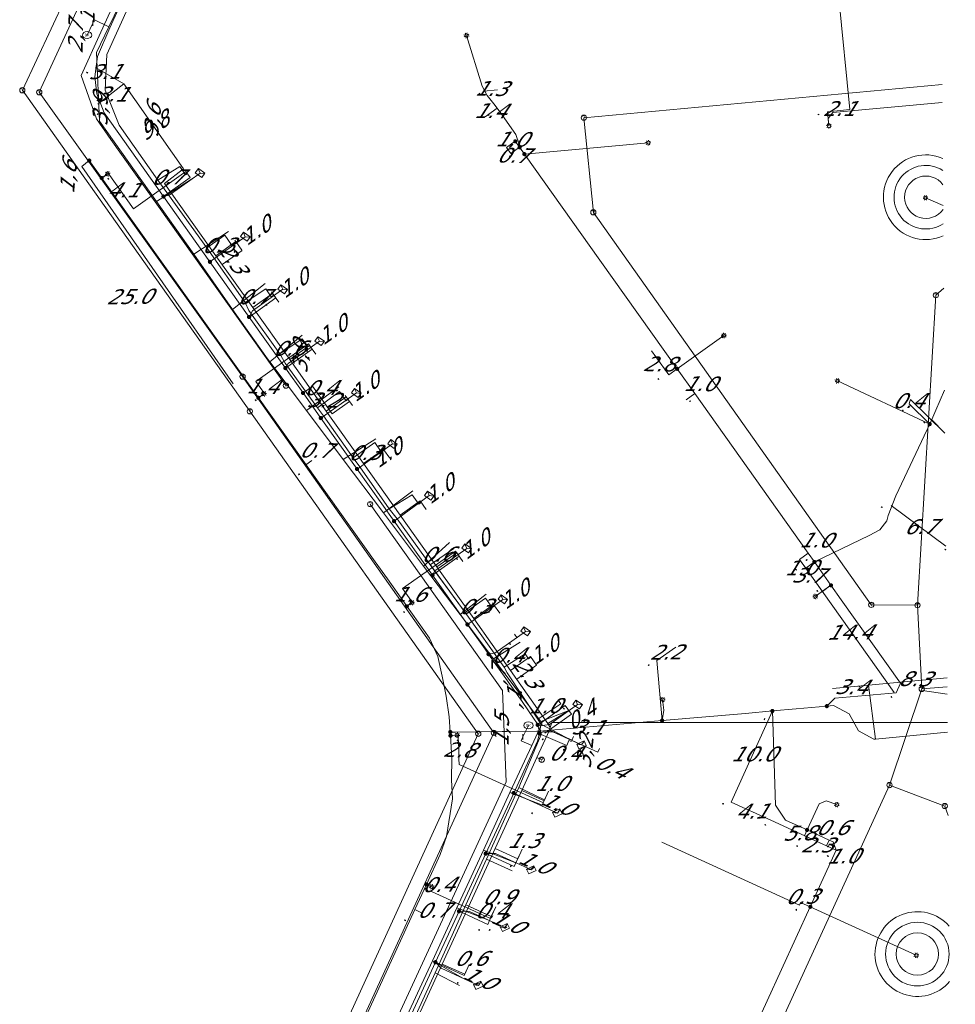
# Model space of a CAD drawing. Header units: metres. Extents: x 124576 to 133557, y 395865 to 402386.
# Tile 176 of 256: x 126590 to 126678, y 400300 to 400393. Entities that reach past the tile are written whole.
import ezdxf
from ezdxf.enums import TextEntityAlignment as Align

# ---------------------------------------------------------------- set-up
doc = ezdxf.new("R2010")
doc.units = ezdxf.units.M
doc.header["$MEASUREMENT"] = 0
for name, color, linetype, lineweight, true_color in [('LG_Datatransport_KPN_BV', 3, 'Continuous', 13, 0x00ff00), ('LG_Datatransport_Reggefiber_Operator_BV', 3, 'Continuous', 13, 0x00ff00), ('LG_Datatransport_Ziggo_BV', 3, 'Continuous', 13, 0x00ff00), ('LG_Laag_Spanning_Enexis_Netbeheer_BV', 7, 'Continuous', 13, 0x960000), ('LG_Riool_Vrij_Verval_Gemeente_Tilburg_Ruimtelijke_Uitvoering', 7, 'Continuous', 13, 0xca00a0), ('LG_unet-4_Brabant_Water', 5, 'Continuous', 13, 0x0000ff), ('MV_Datatransport_lijn', 3, 'Continuous', 0, 0x00ff00)]:
    doc.layers.add(name, color=color, linetype=linetype, lineweight=lineweight, true_color=true_color)
for name, color, linetype, lineweight in [('LG_Datatransport_P_KPN_BV', 7, 'Continuous', 0), ('LG_Datatransport_P_Ziggo_BV', 7, 'Continuous', 0), ('LG_Laag_Spanning_P_Enexis_Netbeheer_BV', 7, 'Continuous', 0), ('LG_Laag_Spanning_P_Gemeente_Tilburg_Ruimtelijke_Uitvoering', 7, 'Continuous', 0), ('LG_Riool_Vrij_Verval_P_Gemeente_Tilburg_Ruimtelijke_Uitvoering', 7, 'Continuous', 0), ('LG_unet-4_P_Brabant_Water', 7, 'Continuous', 0), ('MV_Datatransport', 7, 'Continuous', 0), ('MV_Laag_Spanning', 7, 'Continuous', 0), ('MV_Laag_Spanning_lijn', 7, 'Continuous', 0), ('MV_Laag_Spanning_pijl', 7, 'Continuous', 0), ('MV_Midden_Spanning_pijl', 7, 'Continuous', 0), ('MV_unet-4', 7, 'Continuous', 0)]:
    doc.layers.add(name, color=color, linetype=linetype, lineweight=lineweight)
doc.styles.add('Klic_Annotatie', font='verdanai.ttf', dxfattribs={"oblique": 20, "height": 1.4})
doc.styles.add('Style-Arial', font='arial.ttf')

# ---------------------------------------------------------------- blocks, each defined once
blk = doc.blocks.new('Onbekend_5')
at = {"layer": 'LG_Datatransport_P_Ziggo_BV'}
blk.add_hatch(color=256, dxfattribs=at).paths.add_polyline_path([(-0.25, -1.07, -0.262633), (0.23, 0.15), (0.59, 0.47, 0.379827), (0.7, 1.26), (0.69, 1.26, 0.228508), (-0.03, 1.53), (-0.03, 1.52, 0.459053), (-0.82, 0.79), (-1.29, 0.85, -0.414214), (-0.08, 2, -0.243799), (1.09, 1.52, -0.379827), (0.9, 0.11), (0.54, -0.2, 0.262633), (0.23, -1.08), (-0.17, -1.07)])
blk.add_circle((0, 0), 2.5, dxfattribs=at)
at = {"layer": 'LG_Datatransport_P_Ziggo_BV', "extrusion": (0, 0, -1)}
blk.add_solid([(0.34, -2.06), (-0.21, -2.06), (0.34, -1.51), (-0.21, -1.51)], dxfattribs=at)
blk = doc.blocks.new('Mof')
at = {"layer": 'LG_Laag_Spanning_P_Enexis_Netbeheer_BV'}
h = blk.add_hatch(color=256, dxfattribs=at)
edge = h.paths.add_edge_path()
edge.add_arc((0, 0), 2, 0, 360)
blk = doc.blocks.new('DeliveryPoint')
at = {"layer": 'LG_Laag_Spanning_P_Enexis_Netbeheer_BV', "flags": 128}
blk.add_lwpolyline([(-3.75, -2.5), (3.75, -2.5), (3.75, 2.5), (-3.75, 2.5), (-3.75, -2.5)], close=True, dxfattribs=at)
blk.add_lwpolyline([(-3.75, 2.5), (-3.75, 2.16), (0, 0), (3.75, 2.16)], dxfattribs=at)
blk = doc.blocks.new('Streetlight')
at = {"layer": 'LG_Laag_Spanning_P_Enexis_Netbeheer_BV'}
for p, q in [((-1.77, 1.77), (-1.06, 1.06)), ((0, 2.5), (0, 1.5)), ((1.77, 1.77), (1.06, 1.06)), ((-1.06, -1.06), (-1.77, -1.77)), ((0, -1.5), (0, -2.5)), ((1.06, -1.06), (1.77, -1.77))]:
    blk.add_line(p, q, dxfattribs=at)
at = {"layer": 'LG_Laag_Spanning_P_Enexis_Netbeheer_BV', "flags": 128}
for points in [[(-2.5, 0), (-1.5, 0)], [(1.5, 0), (2.5, 0)]]:
    blk.add_lwpolyline(points, dxfattribs=at)
at = {"layer": 'LG_Laag_Spanning_P_Enexis_Netbeheer_BV'}
blk.add_circle((0, 0), 1.5, dxfattribs=at)
blk = doc.blocks.new('m_pijl')
at = {"layer": 'MV_Laag_Spanning_pijl'}
blk.add_hatch(color=7, dxfattribs=at).paths.add_polyline_path([(-1, -0.33), (-1, 0), (-1, 0.33), (0, 0)])
at = {"layer": 'MV_Laag_Spanning_pijl', "flags": 128}
blk.add_lwpolyline([(-1, 0), (-1, 0.33), (0, 0), (-1, -0.33), (-1, 0)], close=True, dxfattribs=at)
blk = doc.blocks.new('FireHydrant')
at = {"layer": 'LG_unet-4_P_Brabant_Water'}
blk.add_ellipse((0, 0), major_axis=(4.45, 0), ratio=0.727642, dxfattribs=at)
at = {"layer": 'LG_unet-4_P_Brabant_Water', "style": 'Style-Arial'}
blk.add_text('BK', height=2.5, dxfattribs=at).set_placement((0, 0), align=Align.MIDDLE_CENTER)
blk = doc.blocks.new('Afsluiter_2')
at = {"layer": 'LG_unet-4_P_Brabant_Water'}
blk.add_line((0, -2.5), (0, 2.5), dxfattribs=at)
blk.add_solid([(-0.25, 2.5), (0.25, 2.5), (-0.25, -2.5), (0.25, -2.5)], dxfattribs=at)
blk = doc.blocks.new('Onbekend_2')
at = {"layer": 'LG_Riool_Vrij_Verval_P_Gemeente_Tilburg_Ruimtelijke_Uitvoering'}
blk.add_hatch(color=256, dxfattribs=at).paths.add_polyline_path([(-0.25, -1.07, -0.262633), (0.23, 0.15), (0.59, 0.47, 0.379827), (0.7, 1.26), (0.69, 1.26, 0.228508), (-0.03, 1.53), (-0.03, 1.52, 0.459053), (-0.82, 0.79), (-1.29, 0.85, -0.414214), (-0.08, 2, -0.243799), (1.09, 1.52, -0.379827), (0.9, 0.11), (0.54, -0.2, 0.262633), (0.23, -1.08), (-0.17, -1.07)])
blk.add_circle((0, 0), 2.5, dxfattribs=at)
at = {"layer": 'LG_Riool_Vrij_Verval_P_Gemeente_Tilburg_Ruimtelijke_Uitvoering', "extrusion": (0, 0, -1)}
blk.add_solid([(0.34, -2.06), (-0.21, -2.06), (0.34, -1.51), (-0.21, -1.51)], dxfattribs=at)
blk = doc.blocks.new('Onbekend_3')
at = {"layer": 'LG_Datatransport_P_KPN_BV'}
blk.add_hatch(color=256, dxfattribs=at).paths.add_polyline_path([(-0.25, -1.07, -0.262633), (0.23, 0.15), (0.59, 0.47, 0.379827), (0.7, 1.26), (0.69, 1.26, 0.228508), (-0.03, 1.53), (-0.03, 1.52, 0.459053), (-0.82, 0.79), (-1.29, 0.85, -0.414214), (-0.08, 2, -0.243799), (1.09, 1.52, -0.379827), (0.9, 0.11), (0.54, -0.2, 0.262633), (0.23, -1.08), (-0.17, -1.07)])
blk.add_circle((0, 0), 2.5, dxfattribs=at)
at = {"layer": 'LG_Datatransport_P_KPN_BV', "extrusion": (0, 0, -1)}
blk.add_solid([(0.34, -2.06), (-0.21, -2.06), (0.34, -1.51), (-0.21, -1.51)], dxfattribs=at)

msp = doc.modelspace()

# ---------------------------------------------------------------- linework, layer by layer
at = {"layer": 'LG_Datatransport_KPN_BV', "flags": 128}
for points in [[(126676.448, 400420.346), (126613.231, 400414.411), (126610.822, 400414.186), (126606.621, 400412.1), (126604.999, 400408.539), (126597.342, 400391.785), (126595.476, 400387.69), (126596.931, 400383.59), (126598.297, 400381.663), (126614.808, 400358.43)], [(126677.983, 400239.005), (126630.251, 400234.531), (126624.322, 400235.766), (126621.059, 400238.759), (126607.965, 400257.67), (126607.965, 400261.152), (126635.596, 400321.022), (126635.252, 400329.667), (126622.76, 400347.243)]]:
    msp.add_lwpolyline(points, dxfattribs=at)
at = {"layer": 'LG_Datatransport_Reggefiber_Operator_BV'}
for p, q in [((126605.485, 400378.423), (126605.5, 400378.4)), ((126607.334, 400371.438), (126607.341, 400371.428)), ((126607.341, 400371.428), (126610.947, 400366.274)), ((126613.677, 400366.954), (126613.7, 400366.9)), ((126628.436, 400341.501), (126630.639, 400343.063)), ((126627.967, 400342.141), (126628.436, 400341.501)), ((126628.436, 400341.501), (126631.725, 400337.019)), ((126631.725, 400337.019), (126635.412, 400331.854)), ((126636.776, 400320.502), (126638.899, 400325.489)), ((126633.744, 400313.743), (126636.776, 400320.502)), ((126636.776, 400320.502), (126639.221, 400319.323)), ((126631.788, 400309.433), (126633.744, 400313.743)), ((126633.744, 400313.743), (126636.16, 400312.639)), ((126628.889, 400303.01), (126631.788, 400309.433)), ((126631.788, 400309.433), (126634.192, 400308.334)), ((126626.733, 400298.246), (126628.889, 400303.01)), ((126628.889, 400303.01), (126631.199, 400301.808))]:
    msp.add_line(p, q, dxfattribs=at)
at = {"layer": 'LG_Datatransport_Reggefiber_Operator_BV', "flags": 128}
for points in [[(126601.119, 400396.778), (126597.902, 400389.662), (126597.755, 400386.305), (126599.078, 400383.008), (126602.704, 400377.817)], [(126601.119, 400396.778), (126597.902, 400389.662), (126597.755, 400386.305), (126599.078, 400383.008), (126602.704, 400377.817), (126603.307, 400376.988), (126607.334, 400371.438), (126610.947, 400366.274), (126611.31, 400365.507), (126614.218, 400361.427), (126614.745, 400360.558), (126617.778, 400356.335), (126618.343, 400355.563), (126621.149, 400351.597), (126621.777, 400350.766), (126624.558, 400346.788), (126625.313, 400345.842), (126627.967, 400342.141), (126631.725, 400337.019), (126635.412, 400331.854), (126635.685, 400331.319), (126638.568, 400326.961), (126638.858, 400326.478), (126638.793, 400325.996), (126638.899, 400325.489), (126636.776, 400320.502), (126633.744, 400313.743), (126631.788, 400309.433), (126628.889, 400303.01), (126626.733, 400298.246)], [(126602.704, 400377.817), (126604.797, 400379.113), (126605.322, 400378.316), (126605.485, 400378.423)], [(126602.704, 400377.817), (126603.307, 400376.988), (126607.334, 400371.438)], [(126607.341, 400371.428), (126609.029, 400372.628), (126609.681, 400371.709), (126610.089, 400371.999)], [(126610.947, 400366.274), (126612.899, 400367.565), (126613.411, 400366.791), (126613.677, 400366.954)], [(126610.947, 400366.274), (126611.31, 400365.507), (126614.218, 400361.427)], [(126614.218, 400361.427), (126616.342, 400362.829), (126616.877, 400362.109), (126617.036, 400362.225)], [(126614.218, 400361.427), (126614.745, 400360.558), (126617.778, 400356.335)], [(126617.778, 400356.335), (126619.862, 400357.86), (126620.488, 400357.004), (126620.66, 400357.12)], [(126617.778, 400356.335), (126618.343, 400355.563), (126621.149, 400351.597)], [(126621.149, 400351.597), (126623.19, 400353.065), (126623.791, 400352.174), (126624.048, 400352.353)], [(126621.149, 400351.597), (126621.777, 400350.766), (126624.558, 400346.788)], [(126624.558, 400346.788), (126626.731, 400348.132), (126627.344, 400347.241), (126627.571, 400347.398)], [(126624.558, 400346.788), (126625.313, 400345.842), (126627.967, 400342.141)], [(126631.725, 400337.019), (126633.655, 400338.377), (126634.28, 400337.489), (126634.49, 400337.638)], [(126635.412, 400331.854), (126637.401, 400333.097), (126637.698, 400332.65), (126637.928, 400332.803)], [(126635.412, 400331.854), (126635.685, 400331.319), (126638.568, 400326.961)], [(126640.708, 400328.893), (126640.496, 400328.74), (126640.741, 400328.399), (126638.568, 400326.961)], [(126638.899, 400325.489), (126641.308, 400324.464), (126641.511, 400324.939), (126641.749, 400324.838)]]:
    msp.add_lwpolyline(points, dxfattribs=at)
at = {"layer": 'LG_Datatransport_Ziggo_BV'}
for p, q in [((126610.077, 400372.015), (126608.202, 400370.682)), ((126611.674, 400365.794), (126608.202, 400370.682)), ((126613.551, 400367.128), (126611.674, 400365.794)), ((126615.165, 400360.88), (126611.674, 400365.794)), ((126617.045, 400362.216), (126615.165, 400360.88)), ((126618.616, 400356.022), (126615.165, 400360.88)), ((126620.496, 400357.358), (126618.616, 400356.022)), ((126622.14, 400351.062), (126618.616, 400356.022)), ((126624.022, 400352.399), (126622.14, 400351.062)), ((126625.591, 400346.204), (126622.14, 400351.062)), ((126627.472, 400347.54), (126625.591, 400346.204)), ((126629.061, 400341.319), (126625.591, 400346.204)), ((126630.935, 400342.65), (126629.061, 400341.319)), ((126632.533, 400336.432), (126629.061, 400341.319)), ((126634.404, 400337.761), (126632.533, 400336.432)), ((126636.009, 400331.539), (126632.533, 400336.432)), ((126637.883, 400332.87), (126636.009, 400331.539)), ((126636.009, 400331.539), (126639.513, 400326.541)), ((126641.523, 400327.755), (126639.513, 400326.541)), ((126639.513, 400326.541), (126639.757, 400326.167)), ((126638.493, 400323.329), (126639.678, 400325.915)), ((126639.757, 400326.167), (126639.678, 400325.915)), ((126639.678, 400325.915), (126641.809, 400324.967)), ((126637.06, 400320.2), (126638.493, 400323.329)), ((126638.493, 400323.329), (126638.947, 400323.12)), ((126634.564, 400314.748), (126637.06, 400320.2)), ((126639.186, 400319.227), (126637.06, 400320.2)), ((126632.068, 400309.296), (126634.564, 400314.748)), ((126636.686, 400313.776), (126634.564, 400314.748)), ((126629.568, 400303.837), (126632.068, 400309.296)), ((126634.192, 400308.323), (126632.068, 400309.296)), ((126626.987, 400298.2), (126629.568, 400303.837)), ((126631.688, 400302.867), (126629.568, 400303.837))]:
    msp.add_line(p, q, dxfattribs=at)
at = {"layer": 'LG_Datatransport_Ziggo_BV', "flags": 128}
for points in [[(126608.202, 400370.682), (126603.361, 400377.496), (126605.131, 400378.883)], [(126638.947, 400323.12), (126638.493, 400323.329), (126639.678, 400325.915), (126639.757, 400326.167), (126639.513, 400326.541), (126636.009, 400331.539), (126632.533, 400336.432), (126629.061, 400341.319), (126625.591, 400346.204), (126622.14, 400351.062), (126618.616, 400356.022), (126615.165, 400360.88), (126611.674, 400365.794), (126608.202, 400370.682), (126603.361, 400377.496), (126605.131, 400378.883)], [(126610.077, 400372.015), (126608.202, 400370.682), (126611.674, 400365.794), (126615.165, 400360.88), (126618.616, 400356.022), (126622.14, 400351.062), (126625.591, 400346.204), (126629.061, 400341.319), (126632.533, 400336.432), (126636.009, 400331.539), (126639.513, 400326.541), (126639.757, 400326.167), (126639.678, 400325.915), (126638.493, 400323.329), (126638.947, 400323.12)], [(126613.551, 400367.128), (126611.674, 400365.794), (126615.165, 400360.88), (126618.616, 400356.022), (126622.14, 400351.062), (126625.591, 400346.204), (126629.061, 400341.319), (126632.533, 400336.432), (126636.009, 400331.539), (126639.513, 400326.541), (126639.757, 400326.167), (126639.678, 400325.915), (126638.493, 400323.329), (126638.947, 400323.12)], [(126617.045, 400362.216), (126615.165, 400360.88), (126618.616, 400356.022), (126622.14, 400351.062), (126625.591, 400346.204), (126629.061, 400341.319), (126632.533, 400336.432), (126636.009, 400331.539), (126639.513, 400326.541), (126639.757, 400326.167), (126639.678, 400325.915), (126638.493, 400323.329), (126638.947, 400323.12)], [(126620.496, 400357.358), (126618.616, 400356.022), (126622.14, 400351.062), (126625.591, 400346.204), (126629.061, 400341.319), (126632.533, 400336.432), (126636.009, 400331.539), (126639.513, 400326.541), (126639.757, 400326.167), (126639.678, 400325.915), (126638.493, 400323.329), (126638.947, 400323.12)], [(126624.022, 400352.399), (126622.14, 400351.062), (126625.591, 400346.204), (126629.061, 400341.319), (126632.533, 400336.432), (126636.009, 400331.539), (126639.513, 400326.541), (126639.757, 400326.167), (126639.678, 400325.915), (126638.493, 400323.329), (126638.947, 400323.12)], [(126627.472, 400347.54), (126625.591, 400346.204), (126629.061, 400341.319), (126632.533, 400336.432), (126636.009, 400331.539), (126639.513, 400326.541), (126639.757, 400326.167), (126639.678, 400325.915), (126638.493, 400323.329), (126638.947, 400323.12)], [(126630.935, 400342.65), (126629.061, 400341.319), (126632.533, 400336.432), (126636.009, 400331.539), (126639.513, 400326.541), (126639.757, 400326.167), (126639.678, 400325.915), (126638.493, 400323.329), (126638.947, 400323.12)], [(126634.404, 400337.761), (126632.533, 400336.432), (126636.009, 400331.539), (126639.513, 400326.541), (126639.757, 400326.167), (126639.678, 400325.915), (126638.493, 400323.329), (126638.947, 400323.12)], [(126637.883, 400332.87), (126636.009, 400331.539), (126639.513, 400326.541), (126639.757, 400326.167), (126639.678, 400325.915), (126638.493, 400323.329), (126638.947, 400323.12)], [(126641.523, 400327.755), (126639.513, 400326.541), (126639.757, 400326.167), (126639.678, 400325.915), (126638.493, 400323.329), (126638.947, 400323.12)], [(126638.947, 400323.12), (126638.493, 400323.329), (126639.678, 400325.915), (126639.757, 400326.167), (126639.898, 400326.618), (126677.241, 400326.618)], [(126677.241, 400326.618), (126639.898, 400326.618), (126639.757, 400326.167)], [(126638.947, 400323.12), (126638.493, 400323.329), (126639.678, 400325.915), (126641.809, 400324.967)], [(126616.279, 400269.271), (126614.181, 400270.232), (126617.082, 400276.567), (126619.579, 400282.02), (126622.077, 400287.476), (126624.573, 400292.928), (126626.987, 400298.2), (126629.568, 400303.837), (126632.068, 400309.296), (126634.564, 400314.748), (126637.06, 400320.2), (126638.493, 400323.329), (126638.947, 400323.12)], [(126619.188, 400275.603), (126617.082, 400276.567), (126619.579, 400282.02), (126622.077, 400287.476), (126624.573, 400292.928), (126626.987, 400298.2), (126629.568, 400303.837), (126632.068, 400309.296), (126634.564, 400314.748), (126637.06, 400320.2), (126638.493, 400323.329), (126638.947, 400323.12)], [(126621.683, 400281.056), (126619.579, 400282.02), (126622.077, 400287.476), (126624.573, 400292.928), (126626.987, 400298.2), (126629.568, 400303.837), (126632.068, 400309.296), (126634.564, 400314.748), (126637.06, 400320.2), (126638.493, 400323.329), (126638.947, 400323.12)], [(126624.195, 400286.506), (126622.077, 400287.476), (126624.573, 400292.928), (126626.987, 400298.2), (126629.568, 400303.837), (126632.068, 400309.296), (126634.564, 400314.748), (126637.06, 400320.2), (126638.493, 400323.329), (126638.947, 400323.12)], [(126626.677, 400291.965), (126624.573, 400292.928), (126626.987, 400298.2), (126629.568, 400303.837), (126632.068, 400309.296), (126634.564, 400314.748), (126637.06, 400320.2), (126638.493, 400323.329), (126638.947, 400323.12)], [(126629.098, 400297.234), (126626.987, 400298.2), (126629.568, 400303.837), (126632.068, 400309.296), (126634.564, 400314.748), (126637.06, 400320.2), (126638.493, 400323.329), (126638.947, 400323.12)], [(126631.688, 400302.867), (126629.568, 400303.837), (126632.068, 400309.296), (126634.564, 400314.748), (126637.06, 400320.2), (126638.493, 400323.329), (126638.947, 400323.12)], [(126634.192, 400308.323), (126632.068, 400309.296), (126634.564, 400314.748), (126637.06, 400320.2), (126638.493, 400323.329), (126638.947, 400323.12)], [(126636.686, 400313.776), (126634.564, 400314.748), (126637.06, 400320.2), (126638.493, 400323.329), (126638.947, 400323.12)], [(126639.186, 400319.227), (126637.06, 400320.2), (126638.493, 400323.329), (126638.947, 400323.12)]]:
    msp.add_lwpolyline(points, dxfattribs=at)
at = {"layer": 'LG_Laag_Spanning_Enexis_Netbeheer_BV'}
for p, q in [((126637.317, 400380.271), (126649.007, 400381.352)), ((126597.421, 400378.02), (126597.987, 400378.422)), ((126676.828, 400375.416), (126675.169, 400376.151)), ((126607.632, 400370.109), (126610.972, 400372.481)), ((126651.732, 400360.014), (126656.138, 400363.156)), ((126675.566, 400354.793), (126666.861, 400358.876)), ((126612.203, 400357.277), (126612.733, 400357.654)), ((126618.102, 400355.365), (126621.456, 400357.736)), ((126621.519, 400350.554), (126624.871, 400352.926)), ((126625.012, 400345.635), (126628.339, 400348.044)), ((126666.248, 400339.581), (126664.77, 400338.525)), ((126626.215, 400337.597), (126626.705, 400337.944)), ((126631.941, 400335.878), (126635.278, 400338.255)), ((126660.721, 400327.718), (126662.976, 400327.92)), ((126662.976, 400327.92), (126665.856, 400328.177)), ((126630.319, 400325.734), (126630.772, 400325.735)), ((126638.488, 400325.805), (126638.74, 400325.808)), ((126630.341, 400325.389), (126630.967, 400325.429)), ((126636.302, 400319.977), (126640.426, 400318.089)), ((126628.066, 400311.352), (126628.567, 400311.123)), ((126664.298, 400309.238), (126674.3, 400304.659))]:
    msp.add_line(p, q, dxfattribs=at)
at = {"layer": 'LG_Laag_Spanning_Enexis_Netbeheer_BV', "flags": 128}
for points in [[(126677.249, 400325.708), (126670.44, 400325.066), (126670.305, 400325.053), (126668.832, 400325.838), (126667.96, 400327.443), (126666.487, 400328.233), (126665.856, 400328.177), (126662.976, 400327.92), (126660.721, 400327.718), (126658.191, 400327.492), (126650.312, 400326.81), (126638.74, 400325.808), (126638.562, 400326.411), (126638.444, 400326.618), (126638.235, 400326.943), (126637.116, 400328.599), (126635.252, 400331.22), (126633.926, 400333.084), (126633.597, 400333.546), (126631.941, 400335.878), (126628.635, 400340.533), (126625.012, 400345.635), (126621.519, 400350.554), (126618.102, 400355.365), (126616.419, 400357.735), (126614.756, 400360.077), (126611.33, 400364.901), (126607.632, 400370.109), (126603.253, 400376.276), (126597.649, 400384.168), (126596.953, 400385.976), (126596.763, 400387.582), (126597.038, 400389.495), (126598.182, 400392.179), (126599.005, 400394.001)], [(126638.74, 400325.808), (126638.562, 400326.411), (126638.444, 400326.618), (126638.235, 400326.943), (126637.116, 400328.599), (126635.252, 400331.22), (126633.926, 400333.084), (126633.597, 400333.546), (126631.941, 400335.878), (126628.635, 400340.533), (126625.012, 400345.635), (126621.519, 400350.554), (126618.102, 400355.365), (126616.419, 400357.735), (126614.756, 400360.077), (126611.33, 400364.901), (126607.632, 400370.109), (126603.253, 400376.276), (126597.649, 400384.168), (126596.953, 400385.976), (126596.763, 400387.582), (126597.038, 400389.495), (126598.182, 400392.179), (126599.005, 400394.001)], [(126636.858, 400380.916), (126636.83, 400381.222), (126636.495, 400382.128), (126635.02, 400384.22), (126634.422, 400385.021), (126633.789, 400385.821), (126633.331, 400386.691), (126631.85, 400391.473)], [(126676.746, 400385.157), (126666.437, 400384.19), (126665.988, 400383.646), (126666.057, 400382.936)], [(126664.686, 400341.78), (126664.105, 400342.599), (126653.393, 400357.679), (126651.732, 400360.014), (126644.432, 400370.272), (126637.317, 400380.271), (126636.858, 400380.916), (126636.452, 400381.486)], [(126664.686, 400341.78), (126664.105, 400342.599), (126653.393, 400357.679), (126651.732, 400360.014), (126644.432, 400370.272), (126637.317, 400380.271), (126636.858, 400380.916), (126636.452, 400381.486)], [(126596.246, 400379.668), (126597.421, 400378.02), (126612.203, 400357.277), (126623.226, 400341.81), (126624.385, 400340.18), (126626.215, 400337.597), (126628.354, 400334.579), (126628.387, 400334.533), (126629.158, 400332.845), (126629.567, 400331.001), (126629.94, 400329.123), (126630.228, 400327.169), (126630.319, 400325.734)], [(126596.246, 400379.668), (126597.421, 400378.02), (126612.203, 400357.277), (126623.226, 400341.81), (126624.385, 400340.18), (126626.215, 400337.597), (126628.354, 400334.579), (126628.387, 400334.533), (126629.158, 400332.845), (126629.567, 400331.001), (126629.94, 400329.123), (126630.228, 400327.169), (126630.319, 400325.734)], [(126603.253, 400376.276), (126603.796, 400376.416), (126606.707, 400378.485)], [(126611.33, 400364.901), (126611.637, 400365.487), (126614.5, 400367.52)], [(126614.756, 400360.077), (126615.003, 400360.499), (126617.983, 400362.622)], [(126664.686, 400341.78), (126669.866, 400344.293), (126670.868, 400344.829), (126671.515, 400345.665), (126671.657, 400346.16), (126672.362, 400348.025), (126675.33, 400354.288), (126675.566, 400354.793), (126676.158, 400356.109), (126676.976, 400357.984)], [(126664.686, 400341.78), (126669.866, 400344.293), (126670.868, 400344.829), (126671.515, 400345.665), (126671.657, 400346.16), (126672.362, 400348.025), (126675.33, 400354.288), (126675.566, 400354.793), (126676.158, 400356.109), (126676.976, 400357.984)], [(126628.635, 400340.533), (126628.858, 400340.935), (126631.869, 400343.064)], [(126665.856, 400328.177), (126666.621, 400328.943), (126672.394, 400329.442), (126672.812, 400330.343), (126667.216, 400338.219), (126666.248, 400339.581), (126664.686, 400341.78)], [(126665.856, 400328.177), (126666.621, 400328.943), (126672.394, 400329.442), (126672.812, 400330.343), (126667.216, 400338.219), (126666.248, 400339.581), (126664.686, 400341.78)], [(126633.926, 400333.084), (126634.536, 400333.175), (126637.428, 400335.234)], [(126638.562, 400326.411), (126638.806, 400326.324), (126639.684, 400326.447), (126642.338, 400328.335)], [(126650.312, 400326.81), (126650.322, 400326.835), (126650.462, 400327.794), (126650.36, 400328.789)], [(126626.654, 400299.11), (126628.919, 400304.009), (126631.143, 400308.818), (126633.66, 400314.263), (126636.302, 400319.977), (126638.564, 400324.868), (126638.747, 400325.599), (126638.74, 400325.808), (126650.312, 400326.81), (126658.191, 400327.492), (126660.721, 400327.718), (126662.976, 400327.92), (126665.856, 400328.177), (126666.487, 400328.233), (126667.96, 400327.443), (126668.832, 400325.838), (126670.305, 400325.053), (126670.44, 400325.066), (126677.249, 400325.708)], [(126630.319, 400325.734), (126630.772, 400325.735), (126632.734, 400325.741), (126632.903, 400325.743), (126638.488, 400325.805), (126638.74, 400325.808), (126650.312, 400326.81), (126658.191, 400327.492), (126660.721, 400327.718)], [(126638.74, 400325.808), (126650.312, 400326.81), (126658.191, 400327.492), (126660.721, 400327.718)], [(126656.179, 400291.502), (126664.298, 400309.238), (126666.745, 400314.583), (126666.45, 400315.376), (126666.085, 400315.542), (126663.993, 400316.495), (126661.958, 400317.422), (126661.015, 400318.836), (126660.721, 400327.718)], [(126656.179, 400291.502), (126664.298, 400309.238), (126666.745, 400314.583), (126666.45, 400315.376), (126666.085, 400315.542), (126663.993, 400316.495), (126661.958, 400317.422), (126661.015, 400318.836), (126660.721, 400327.718)], [(126660.721, 400327.718), (126662.976, 400327.92), (126665.856, 400328.177)], [(126665.856, 400328.177), (126666.487, 400328.233), (126667.96, 400327.443), (126668.832, 400325.838), (126670.305, 400325.053), (126670.44, 400325.066), (126677.249, 400325.708)], [(126665.856, 400328.177), (126666.487, 400328.233), (126667.96, 400327.443), (126668.832, 400325.838), (126670.305, 400325.053), (126670.44, 400325.066), (126677.249, 400325.708)], [(126665.856, 400328.177), (126666.487, 400328.233), (126667.96, 400327.443), (126668.832, 400325.838), (126670.305, 400325.053), (126670.44, 400325.066), (126677.249, 400325.708)], [(126630.319, 400325.734), (126630.341, 400325.389), (126630.479, 400323.228), (126630.441, 400321.253), (126630.442, 400321.209), (126630.521, 400319.414), (126629.974, 400315.861), (126629.359, 400314.172), (126628.066, 400311.352), (126626.974, 400308.969), (126618.131, 400289.657)], [(126630.319, 400325.734), (126630.341, 400325.389), (126630.479, 400323.228), (126630.441, 400321.253), (126630.442, 400321.209), (126630.521, 400319.414), (126629.974, 400315.861), (126629.359, 400314.172), (126628.066, 400311.352), (126626.974, 400308.969), (126618.131, 400289.657)], [(126626.654, 400299.11), (126628.919, 400304.009), (126631.143, 400308.818), (126633.66, 400314.263), (126636.302, 400319.977), (126638.564, 400324.868), (126638.747, 400325.599), (126638.74, 400325.808)], [(126638.488, 400325.805), (126635.228, 400325.769), (126632.903, 400325.743), (126630.772, 400325.735)], [(126638.488, 400325.805), (126635.228, 400325.769), (126632.903, 400325.743), (126630.772, 400325.735)], [(126630.772, 400325.735), (126632.734, 400325.741), (126632.903, 400325.743), (126638.488, 400325.805)], [(126638.747, 400325.599), (126639.079, 400325.756), (126639.986, 400325.763), (126641.796, 400324.939), (126642.707, 400324.524)], [(126663.993, 400316.495), (126665.12, 400318.942), (126665.801, 400319.231), (126666.793, 400318.885)], [(126633.66, 400314.263), (126633.687, 400314.275), (126634.597, 400314.273), (126637.969, 400312.728)], [(126631.143, 400308.818), (126631.204, 400308.841), (126632.127, 400308.807), (126635.469, 400307.277)], [(126628.919, 400304.009), (126629.445, 400303.438), (126632.971, 400301.824)]]:
    msp.add_lwpolyline(points, dxfattribs=at)
at = {"layer": 'LG_Laag_Spanning_P_Gemeente_Tilburg_Ruimtelijke_Uitvoering'}
for radius in [3, 2]:
    msp.add_circle((126674.403, 400304.777), radius, dxfattribs=at)
for centre, radius, start, end in [((126675.198, 400376.208), 4, 66.54436, 294.42578), ((126675.198, 400376.208), 3, 57.7296, 303.24055), ((126675.198, 400376.208), 2, 36.23427, 324.73588), ((126674.403, 400304.777), 4, 41.39597, 319.57417)]:
    msp.add_arc(centre, radius, start, end, dxfattribs=at)
at = {"layer": 'LG_Riool_Vrij_Verval_Gemeente_Tilburg_Ruimtelijke_Uitvoering'}
for p, q in [((126589.93, 400386.3), (126604.72, 400417.81)), ((126591.53, 400386.11), (126605.52, 400416.68)), ((126676.731, 400386.843), (126642.92, 400383.71)), ((126611.4, 400356), (126589.93, 400386.3)), ((126591.53, 400386.11), (126610.72, 400359.28)), ((126642.92, 400383.71), (126643.82, 400374.78)), ((126643.82, 400374.78), (126670.05, 400337.74)), ((126676.894, 400367.634), (126676.15, 400366.96)), ((126676.15, 400366.96), (126674.41, 400337.7)), ((126634.43, 400325.66), (126610.72, 400359.28)), ((126632.96, 400325.57), (126611.4, 400356)), ((126674.41, 400337.7), (126670.05, 400337.74)), ((126674.41, 400337.7), (126674.81, 400329.8)), ((126674.81, 400329.8), (126671.77, 400320.73)), ((126677.213, 400329.986), (126674.81, 400329.8)), ((126632.96, 400325.57), (126617.53, 400291.89)), ((126634.43, 400325.66), (126619.51, 400293.09)), ((126671.77, 400320.73), (126648.25, 400269.38)), ((126671.77, 400320.73), (126676.99, 400318.75)), ((126676.99, 400318.75), (126677.315, 400317.855))]:
    msp.add_line(p, q, dxfattribs=at)
at = {"layer": 'LG_unet-4_Brabant_Water'}
for p, q in [((126596.04, 400391.51), (126596.59, 400392.64)), ((126605.89, 400377.9), (126602.59, 400375.8)), ((126609.39, 400372.97), (126606.11, 400370.82)), ((126612.86, 400368.08), (126609.78, 400365.62)), ((126616.34, 400363.19), (126613.3, 400360.66)), ((126619.81, 400358.32), (126616.75, 400356.09)), ((126623.29, 400353.41), (126620.22, 400351.46)), ((126626.77, 400348.51), (126624.02, 400346.41)), ((126630.25, 400343.61), (126627.8, 400341.39)), ((126633.71, 400338.73), (126631.25, 400336.82)), ((126636.93, 400334.2), (126634.39, 400332.63)), ((126641.52, 400327.75), (126638.85, 400326.72)), ((126641.79, 400324.93), (126638.92, 400326.44)), ((126637.69, 400326.36), (126637.18, 400325.27)), ((126639.01, 400318.84), (126635.95, 400320.02)), ((126636.51, 400313.39), (126633.44, 400314.58)), ((126634.01, 400307.94), (126630.93, 400309.13)), ((126631.51, 400302.49), (126628.63, 400304.14))]:
    msp.add_line(p, q, dxfattribs=at)
at = {"layer": 'LG_unet-4_Brabant_Water', "flags": 128}
for points in [[(126598.09, 400392.3), (126601.09, 400398.5), (126602.6, 400401.61), (126606.18, 400409), (126610.78, 400413.06), (126621.15, 400414.01), (126628.46, 400414.68), (126634.53, 400415.23), (126640.3, 400415.76), (126646.38, 400416.31), (126652.38, 400416.86), (126658.61, 400417.43), (126663.98, 400417.92), (126668.86, 400418.37), (126669.31, 400418.41)], [(126596.59, 400392.64), (126596.74, 400392.95), (126598.09, 400392.3)], [(126638, 400324.46), (126638.92, 400326.44), (126638.97, 400326.55), (126638.85, 400326.72), (126634.39, 400332.63), (126631.25, 400336.82), (126627.8, 400341.39), (126624.02, 400346.41), (126620.22, 400351.46), (126616.75, 400356.09), (126613.3, 400360.66), (126613.07, 400360.97), (126609.78, 400365.62), (126606.11, 400370.82), (126602.59, 400375.8), (126597.22, 400383.39), (126596.92, 400389.87), (126598.09, 400392.3)], [(126638, 400324.46), (126637.02, 400324.91), (126637.18, 400325.27)], [(126615.77, 400247.69), (126613.9, 400250.31), (126608.8, 400257.46), (126608.8, 400257.47), (126608.64, 400260.79), (126613.34, 400270.99), (126615.81, 400276.35), (126618.33, 400281.8), (126621.01, 400287.61), (126623.52, 400293.06), (126626.03, 400298.51), (126628.63, 400304.14), (126630.93, 400309.13), (126633.44, 400314.58), (126635.95, 400320.02), (126638, 400324.46)]]:
    msp.add_lwpolyline(points, dxfattribs=at)
at = {"layer": 'MV_Datatransport_lijn'}
for p, q in [((126599.502, 400386.905), (126605.131, 400378.883)), ((126610.656, 400371.2), (126610.077, 400372.015)), ((126610.67, 400371.179), (126608.795, 400369.847)), ((126614.13, 400366.313), (126613.551, 400367.128)), ((126617.625, 400361.401), (126617.045, 400362.216)), ((126621.075, 400356.542), (126620.496, 400357.358)), ((126624.602, 400351.585), (126624.022, 400352.399)), ((126628.051, 400346.725), (126627.472, 400347.54)), ((126631.519, 400341.838), (126630.935, 400342.65)), ((126634.983, 400336.946), (126634.404, 400337.761)), ((126638.463, 400332.054), (126636.59, 400330.721)), ((126638.463, 400332.055), (126637.883, 400332.87)), ((126641.755, 400327.429), (126641.523, 400327.755)), ((126644.235, 400323.828), (126639.678, 400325.915)), ((126644.401, 400324.192), (126644.235, 400323.828)), ((126639.597, 400320.138), (126639.186, 400319.227)), ((126637.1, 400314.686), (126636.686, 400313.776)), ((126634.603, 400309.234), (126634.192, 400308.323)), ((126632.102, 400303.777), (126631.688, 400302.867))]:
    msp.add_line(p, q, dxfattribs=at)
at = {"layer": 'MV_Laag_Spanning_lijn'}
for p, q in [((126668.017, 400384.473), (126666.153, 400403.617)), ((126665.93, 400384.275), (126666.057, 400382.936)), ((126636.034, 400380.339), (126636.858, 400380.916)), ((126595.545, 400379.106), (126596.246, 400379.668)), ((126605.37, 400378.639), (126600.415, 400375.117)), ((126598.044, 400378.462), (126597.452, 400378.042)), ((126605.776, 400378.068), (126603.254, 400376.276)), ((126613.849, 400366.709), (126611.33, 400364.901)), ((126611.962, 400358.824), (126616.936, 400362.367)), ((126617.285, 400361.879), (126614.756, 400360.078)), ((126650.951, 400359.45), (126651.732, 400360.014)), ((126616.419, 400357.735), (126617.331, 400358.361)), ((126612.773, 400357.681), (126612.203, 400357.277)), ((126673.767, 400357.132), (126677.01, 400353.931)), ((126619.168, 400355.762), (126620.805, 400356.925)), ((126673.62, 400356.714), (126675.566, 400354.793)), ((126625.822, 400339.27), (126630.819, 400342.812)), ((126631.169, 400342.324), (126628.635, 400340.533)), ((126663.872, 400341.202), (126664.686, 400341.78)), ((126665.435, 400339.003), (126666.248, 400339.581)), ((126626.742, 400337.971), (126626.215, 400337.597)), ((126650.312, 400326.81), (126649.822, 400332.473)), ((126669.792, 400330.16), (126670.44, 400325.066)), ((126641.175, 400328.244), (126638.572, 400326.391)), ((126631.04, 400325.434), (126630.341, 400325.389)), ((126639.105, 400319.048), (126631.147, 400322.673)), ((126663.745, 400315.95), (126663.993, 400316.495)), ((126663.265, 400309.389), (126650.272, 400315.329)), ((126636.344, 400313.033), (126633.66, 400314.263)), ((126628.702, 400311.061), (126628.066, 400311.352)), ((126628.535, 400310.697), (126634.11, 400308.142)), ((126633.85, 400307.579), (126631.143, 400308.818)), ((126663.38, 400309.647), (126664.298, 400309.238)), ((126631.641, 400302.763), (126628.919, 400304.009))]:
    msp.add_line(p, q, dxfattribs=at)
at = {"layer": 'MV_Laag_Spanning_pijl'}
for p, q in [((126599.502, 400386.905), (126596.824, 400388.466)), ((126599.502, 400386.905), (126597.07, 400384.983)), ((126634.773, 400386.334), (126633.479, 400386.213)), ((126633.597, 400383.801), (126634.732, 400384.628)), ((126668.017, 400384.473), (126665.93, 400384.275)), ((126635.633, 400380.912), (126636.452, 400381.486)), ((126635.633, 400380.912), (126636.034, 400380.339)), ((126609.834, 400358.592), (126595.545, 400379.106)), ((126605.37, 400378.639), (126605.776, 400378.068)), ((126600.415, 400375.117), (126598.044, 400378.462)), ((126609.983, 400372.147), (126610.157, 400371.902)), ((126613.453, 400367.267), (126613.858, 400366.696)), ((126616.936, 400362.367), (126617.285, 400361.879)), ((126649.309, 400361.725), (126650.951, 400359.45)), ((126611.962, 400358.824), (126612.773, 400357.681)), ((126619.168, 400355.762), (126617.321, 400358.375)), ((126620.409, 400357.486), (126620.64, 400357.159)), ((126652.59, 400357.083), (126653.393, 400357.679)), ((126673.767, 400357.132), (126673.634, 400356.754)), ((126677.01, 400353.95), (126675.758, 400355.192)), ((126623.88, 400352.592), (126624.055, 400352.348)), ((126617.259, 400351.351), (126616.688, 400350.947)), ((126677.1, 400343.264), (126671.934, 400347.121)), ((126630.819, 400342.812), (126631.169, 400342.324)), ((126663.292, 400342.017), (126664.105, 400342.599)), ((126663.292, 400342.017), (126663.872, 400341.202)), ((126663.292, 400342.017), (126665.435, 400339.003)), ((126663.872, 400341.202), (126672.221, 400329.47)), ((126625.822, 400339.27), (126626.742, 400337.971)), ((126634.29, 400337.919), (126634.464, 400337.675)), ((126636.381, 400334.98), (126636.613, 400334.654)), ((126651.621, 400333.74), (126649.822, 400332.473)), ((126666.406, 400329.848), (126669.792, 400330.16)), ((126669.792, 400330.16), (126677.205, 400330.844)), ((126641.755, 400327.429), (126639.23, 400325.631)), ((126641.755, 400327.429), (126641.175, 400328.244)), ((126656.828, 400319.107), (126660.721, 400327.718)), ((126641.959, 400325.304), (126641.796, 400324.939)), ((126639.384, 400319.666), (126638.973, 400318.755)), ((126660.558, 400317.405), (126656.828, 400319.107)), ((126665.835, 400314.997), (126660.558, 400317.405)), ((126665.835, 400314.997), (126663.745, 400315.95)), ((126665.835, 400314.997), (126666.085, 400315.542)), ((126665.835, 400314.997), (126666.745, 400314.582)), ((126636.885, 400314.215), (126636.347, 400313.032)), ((126628.535, 400310.697), (126628.702, 400311.061)), ((126627.613, 400308.683), (126626.974, 400308.969)), ((126663.265, 400309.389), (126663.38, 400309.647)), ((126634.019, 400307.941), (126633.854, 400307.577)), ((126634.39, 400308.761), (126634.019, 400307.941)), ((126631.889, 400303.309), (126631.641, 400302.763))]:
    msp.add_line(p, q, dxfattribs=at)
at = {"layer": 'MV_Laag_Spanning_pijl', "flags": 128}
msp.add_lwpolyline([(126631.147, 400322.673), (126631.139, 400323.193), (126631.121, 400323.854), (126631.111, 400324.116), (126631.082, 400324.728), (126631.057, 400325.173), (126631.04, 400325.434)], dxfattribs=at)
at = {"layer": 'MV_Midden_Spanning_pijl'}
msp.add_line((126674.871, 400329.65), (126677.218, 400329.301), dxfattribs=at)

# ---------------------------------------------------------------- block references
at = {"layer": 'LG_Datatransport_P_KPN_BV', "xscale": 0.1, "yscale": 0.1, "zscale": 0.1}
for p in [(126614.808, 400358.43), (126622.76, 400347.243)]:
    msp.add_blockref('Onbekend_3', p, dxfattribs=at)
at = {"layer": 'LG_Datatransport_P_Ziggo_BV', "xscale": 0.1, "yscale": 0.1, "zscale": 0.1}
msp.add_blockref('Onbekend_5', (126638.947, 400323.12), dxfattribs=at)
at = {"layer": 'LG_Laag_Spanning_P_Enexis_Netbeheer_BV'}
for name, p, xscale, yscale, zscale, rotation in [('Streetlight', (126631.85, 400391.473), 0.1, 0.1, 0.1, 253), ('Streetlight', (126666.057, 400382.936), 0.09999999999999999, 0.09999999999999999, 0.09999999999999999, 84), ('Mof', (126636.452, 400381.486), 0.1, 0.1, 0.1, 1), ('Streetlight', (126649.007, 400381.352), 0.1, 0.1, 0.1, 355), ('Mof', (126596.246, 400379.668), 0.1, 0.1, 0.1, 1), ('Streetlight', (126597.987, 400378.422), 0.1, 0.1, 0.1, 325), ('DeliveryPoint', (126606.707, 400378.485), 0.1, 0.1, 0.1, 325), ('Streetlight', (126675.169, 400376.151), 0.1, 0.1, 0.1, 204), ('DeliveryPoint', (126610.972, 400372.481), 0.1, 0.1, 0.1, 325), ('DeliveryPoint', (126614.5, 400367.52), 0.1, 0.1, 0.1, 325), ('DeliveryPoint', (126617.983, 400362.622), 0.1, 0.1, 0.1, 325), ('Streetlight', (126656.138, 400363.156), 0.1, 0.1, 0.1, 325), ('Streetlight', (126666.861, 400358.876), 0.1, 0.1, 0.1, 205), ('DeliveryPoint', (126621.456, 400357.736), 0.1, 0.1, 0.1, 325), ('Streetlight', (126612.733, 400357.654), 0.1, 0.1, 0.1, 325), ('Mof', (126616.419, 400357.735), 0.1, 0.1, 0.1, 55), ('DeliveryPoint', (126624.871, 400352.926), 0.1, 0.1, 0.1, 325), ('DeliveryPoint', (126628.339, 400348.044), 0.1, 0.1, 0.1, 324), ('DeliveryPoint', (126631.869, 400343.064), 0.1, 0.1, 0.1, 325), ('Mof', (126664.686, 400341.78), 0.1, 0.1, 0.1, 1), ('DeliveryPoint', (126635.278, 400338.255), 0.1, 0.1, 0.1, 325), ('Streetlight', (126664.77, 400338.525), 0.1, 0.1, 0.1, 144), ('Streetlight', (126626.705, 400337.944), 0.1, 0.1, 0.1, 325), ('DeliveryPoint', (126637.428, 400335.234), 0.1, 0.1, 0.1, 325), ('DeliveryPoint', (126642.338, 400328.335), 0.1, 0.1, 0.1, 325), ('Streetlight', (126650.36, 400328.789), 0.1, 0.1, 0.1, 264), ('Mof', (126630.319, 400325.734), 0.1, 0.1, 0.1, 2), ('Streetlight', (126630.967, 400325.429), 0.09999999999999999, 0.09999999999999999, 0.09999999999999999, 356), ('DeliveryPoint', (126642.707, 400324.524), 0.1, 0.1, 0.1, 24), ('Streetlight', (126666.793, 400318.885), 0.1, 0.1, 0.1, 19), ('DeliveryPoint', (126640.426, 400318.089), 0.1, 0.1, 0.1, 25), ('DeliveryPoint', (126637.969, 400312.728), 0.1, 0.1, 0.1, 25), ('Streetlight', (126628.567, 400311.123), 0.1, 0.1, 0.1, 25), ('DeliveryPoint', (126635.469, 400307.277), 0.1, 0.1, 0.1, 25), ('Streetlight', (126674.3, 400304.659), 0.1, 0.1, 0.1, 25), ('DeliveryPoint', (126632.971, 400301.824), 0.1, 0.1, 0.1, 25)]:
    msp.add_blockref(name, p, dxfattribs=dict(at, xscale=xscale, yscale=yscale, zscale=zscale, rotation=rotation))
at = {"layer": 'LG_Laag_Spanning_P_Enexis_Netbeheer_BV', "xscale": 0.1, "yscale": 0.1, "zscale": 0.1}
for p in [(126636.858, 400380.916), (126637.317, 400380.271), (126597.421, 400378.02), (126603.253, 400376.276), (126607.632, 400370.109), (126611.33, 400364.901), (126614.756, 400360.077), (126651.732, 400360.014), (126612.203, 400357.277), (126618.102, 400355.365), (126675.566, 400354.793), (126621.519, 400350.554), (126625.012, 400345.635), (126628.635, 400340.533), (126666.248, 400339.581), (126626.215, 400337.597), (126631.941, 400335.878), (126633.926, 400333.084), (126665.856, 400328.177), (126660.721, 400327.718), (126638.562, 400326.411), (126650.312, 400326.81), (126630.341, 400325.389), (126638.747, 400325.599), (126636.302, 400319.977), (126663.993, 400316.495), (126633.66, 400314.263), (126628.066, 400311.352), (126631.143, 400308.818), (126664.298, 400309.238), (126628.919, 400304.009)]:
    msp.add_blockref('Mof', p, dxfattribs=at)
at = {"layer": 'LG_Riool_Vrij_Verval_P_Gemeente_Tilburg_Ruimtelijke_Uitvoering', "xscale": 0.1, "yscale": 0.1, "zscale": 0.1}
for p in [(126589.93, 400386.3), (126591.53, 400386.11), (126642.92, 400383.71), (126643.82, 400374.78), (126676.15, 400366.96), (126610.72, 400359.28), (126611.4, 400356), (126670.05, 400337.74), (126674.41, 400337.7), (126674.81, 400329.8), (126632.96, 400325.57), (126634.43, 400325.66), (126671.77, 400320.73), (126676.99, 400318.75)]:
    msp.add_blockref('Onbekend_2', p, dxfattribs=at)
at = {"layer": 'LG_unet-4_P_Brabant_Water', "xscale": 0.1, "yscale": 0.1, "zscale": 0.1}
for name, p in [('Afsluiter_2', (126596.59, 400392.64)), ('FireHydrant', (126596.04, 400391.51)), ('FireHydrant', (126637.69, 400326.36)), ('Afsluiter_2', (126637.18, 400325.27))]:
    msp.add_blockref(name, p, dxfattribs=at)
at = {"layer": 'MV_Laag_Spanning_pijl'}
for p, xscale, yscale, zscale, rotation in [((126596, 400388), 0.1, 0.1, 0.1, 149), ((126633, 400386), 0.09999999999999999, 0.09999999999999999, 0.09999999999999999, 186), ((126597, 400384), 0.1, 0.1, 0.1, 219), ((126634, 400384), 0.1, 0.1, 0.1, 36), ((126665, 400384), 0.09999999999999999, 0.09999999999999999, 0.09999999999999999, 186), ((126636, 400381), 0.1, 0.1, 0.1, 34.99999999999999), ((126636, 400380), 0.1, 0.1, 0.1, 305), ((126595, 400379), 0.1, 0.1, 0.1, 124), ((126598, 400378), 0.1, 0.1, 0.1, 125), ((126605, 400378), 0.1, 0.1, 0.1, 306), ((126610, 400371), 0.1, 0.1, 0.1, 306), ((126613, 400366), 0.1, 0.1, 0.1, 306), ((126617, 400361), 0.1, 0.1, 0.1, 306), ((126650, 400359), 0.1, 0.1, 0.1, 306), ((126612, 400357), 0.1, 0.1, 0.1, 306), ((126617, 400358), 0.1, 0.1, 0.1, 125), ((126620, 400357), 0.1, 0.1, 0.1, 306), ((126653, 400357), 0.1, 0.1, 0.1, 36), ((126673, 400356), 0.1, 0.1, 0.1, 251), ((126675, 400355), 0.1, 0.1, 0.1, 135), ((126624, 400352), 0.1, 0.1, 0.1, 306), ((126616, 400350), 0.1, 0.1, 0.1, 216), ((126671, 400347), 0.1, 0.1, 0.1, 143), ((126677, 400343), 0.1, 0.1, 0.1, 143), ((126631, 400342), 0.1, 0.1, 0.1, 306), ((126664, 400342), 0.1, 0.1, 0.1, 34.99999999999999), ((126663, 400341), 0.1, 0.1, 0.1, 306), ((126665, 400339), 0.1, 0.1, 0.1, 306), ((126626, 400337), 0.1, 0.1, 0.1, 306), ((126634, 400337), 0.1, 0.1, 0.1, 306), ((126636, 400334), 0.1, 0.1, 0.1, 306), ((126649, 400332), 0.1, 0.1, 0.1, 216), ((126669, 400330), 0.1, 0.1, 0.1, 4.999999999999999), ((126672, 400329), 0.1, 0.1, 0.1, 306), ((126641, 400328), 0.1, 0.1, 0.1, 125), ((126660, 400327), 0.1, 0.1, 0.1, 65), ((126631, 400325), 0.1, 0.1, 0.1, 92.99999999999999), ((126639, 400325), 0.1, 0.1, 0.1, 216), ((126641, 400324), 0.1, 0.1, 0.1, 246), ((126656, 400319), 0.1, 0.1, 0.1, 155), ((126638, 400318), 0.1, 0.1, 0.1, 246), ((126660, 400317), 0.1, 0.1, 0.1, 155), ((126663, 400315), 0.1, 0.1, 0.1, 155), ((126666, 400315), 0.1, 0.1, 0.1, 65), ((126666, 400314), 0.1, 0.1, 0.1, 336), ((126636, 400313), 0.1, 0.1, 0.1, 246), ((126628, 400311), 0.1, 0.1, 0.1, 65), ((126663, 400309), 0.1, 0.1, 0.1, 65), ((126626, 400308), 0.1, 0.1, 0.1, 155), ((126633, 400307), 0.1, 0.1, 0.1, 246), ((126634, 400307), 0.1, 0.1, 0.1, 246), ((126631, 400302), 0.1, 0.1, 0.1, 246)]:
    msp.add_blockref('m_pijl', p, dxfattribs=dict(at, xscale=xscale, yscale=yscale, zscale=zscale, rotation=rotation))

# ---------------------------------------------------------------- texts
at = {"layer": 'MV_Datatransport', "style": 'Klic_Annotatie', "oblique": 20}
for s, rotation, p in [('9.8', 35, (126602.317, 400382.894)), ('1.0', 35, (126611.908, 400372.978)), ('2.3', 305, (126609.733, 400370.513)), ('1.0', 35, (126615.468, 400368.005)), ('1.0', 35, (126619.133, 400363.607)), ('1.0', 35, (126622.156, 400358.234)), ('1.0', 35, (126624.312, 400351.992)), ('1.0', 35, (126629.217, 400348.588)), ('1.0', 36, (126632.597, 400343.357)), ('1.0', 35, (126636.321, 400338.638)), ('1.0', 35, (126639.115, 400333.405)), ('2.3', 305, (126637.527, 400331.388)), ('0.4', 35, (126642.581, 400327.25)), ('0.4', 335, (126645.466, 400322.479)), ('1.0', 336, (126640.419, 400318.998)), ('1.0', 336, (126638.263, 400313.46)), ('1.0', 336, (126635.682, 400307.837)), ('1.0', 336, (126633.008, 400302.551))]:
    msp.add_text(s, height=1.4, rotation=rotation, dxfattribs=at).set_placement(p, align=Align.MIDDLE_CENTER)
at = {"layer": 'MV_Laag_Spanning', "style": 'Klic_Annotatie', "oblique": 20}
for s, rotation, p in [('3.1', 1, (126597.652, 400388.062)), ('1.3', 359, (126634.107, 400386.473)), ('3.1', 359, (126598.286, 400385.944)), ('1.4', 359, (126634.047, 400384.376)), ('1.0', 359, (126636.043, 400381.688)), ('0.7', 359, (126636.17, 400380.163)), ('0.7', 1, (126603.595, 400378.108)), ('4.1', 359, (126599.393, 400376.905)), ('0.3', 1, (126608.354, 400371.66)), ('25.0', 1, (126599.955, 400366.831)), ('0.7', 1, (126611.73, 400366.821)), ('0.6', 1, (126615.058, 400361.948)), ('2.8', 359, (126649.967, 400360.471)), ('1.4', 359, (126612.531, 400358.368)), ('1.0', 359, (126653.803, 400358.611)), ('0.4', 1, (126618.03, 400358.236)), ('3.2', 359, (126618.245, 400357.069)), ('0.4', 1, (126673.512, 400357.009)), ('0.7', 359, (126617.546, 400352.325)), ('0.3', 1, (126622.164, 400352.099)), ('6.7', 1, (126674.619, 400345.117)), ('1.0', 359, (126664.739, 400343.857)), ('0.6', 1, (126629.068, 400342.501)), ('1.0', 1, (126663.344, 400341.239)), ('3.7', 359, (126664.022, 400340.524)), ('1.6', 359, (126626.445, 400338.736)), ('0.3', 1, (126632.621, 400337.585)), ('14.4', 1, (126667.944, 400335.164)), ('2.2', 1, (126650.606, 400333.27)), ('0.4', 1, (126635.715, 400332.98)), ('8.3', 359, (126674.087, 400330.76)), ('3.4', 359, (126668.099, 400330.004)), ('1.0', 1, (126639.167, 400328.202)), ('3.1', 359, (126643.226, 400326.196)), ('2.8', 358, (126631.113, 400324.054)), ('4.1', 1, (126658.693, 400318.256)), ('5.8', 1, (126663.197, 400316.201)), ('1.0', 1, (126667.309, 400314.031)), ('0.4', 1, (126629.142, 400311.341)), ('0.3', 1, (126663.426, 400310.215)), ('0.7', 1, (126628.667, 400308.924))]:
    msp.add_text(s, height=1.4, rotation=rotation, dxfattribs=at).set_placement(p, align=Align.MIDDLE_CENTER)
for s, p in [('2.1', (126666.955, 400384.573)), ('0.4', (126641.091, 400323.74)), ('10.0', (126658.888, 400323.663)), ('1.0', (126639.783, 400320.88)), ('0.6', (126666.305, 400316.716)), ('1.3', (126637.168, 400315.489)), ('2.3', (126664.867, 400315.067)), ('0.9', (126634.813, 400310.176)), ('0.4', (126634.131, 400308.859)), ('0.6', (126632.181, 400304.364))]:
    msp.add_text(s, height=1.4, dxfattribs=at).set_placement(p, align=Align.MIDDLE_CENTER)
at = {"layer": 'MV_unet-4', "style": 'Klic_Annotatie', "oblique": 20}
for s, rotation, p in [('1,6', 88.8, (126596.07, 400394.02)), ('2,7', 88.9, (126594.95, 400391.24)), ('3,9', 89.4, (126597.27, 400384.4)), ('3,6', 84.1, (126602.19, 400383.38)), ('1,6', 84.7, (126594.24, 400378.02)), ('3,9', 89.4, (126616.15, 400361.05)), (',7', 88.9, (126634.88, 400331)), (',1', 88.9, (126636.36, 400328.79)), ('1,5', 88.9, (126635.14, 400325.83)), ('3,2', 84.1, (126643.01, 400323.78))]:
    msp.add_text(s, height=1.4, rotation=rotation, dxfattribs=at).set_placement(p, align=Align.MIDDLE_CENTER)

doc.saveas('drawing.dxf')
